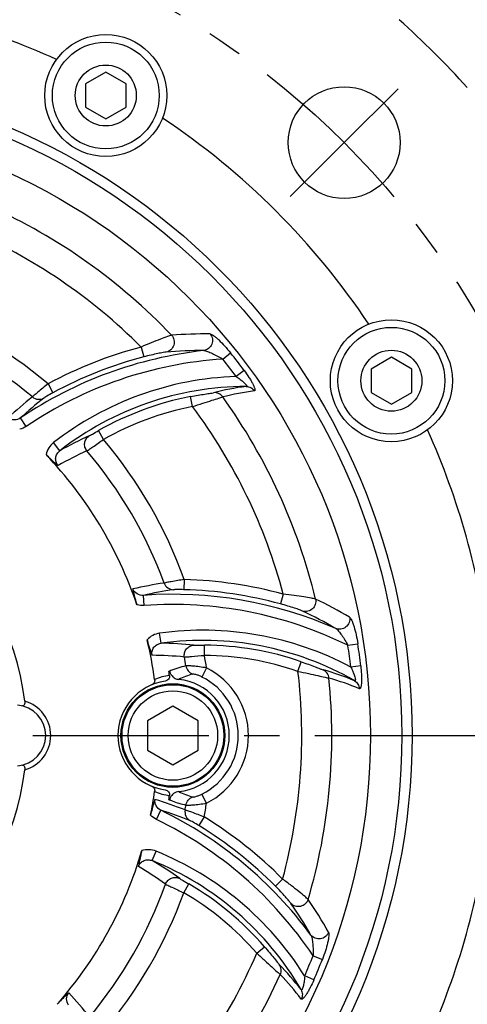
# Model space of a CAD drawing. Header units: millimetres. Extents: x 0 to 420, y 0 to 297.
# Tile 40 of 42: x 364 to 386, y 179 to 228. Entities that reach past the tile are written whole.
import ezdxf
from ezdxf.enums import TextEntityAlignment as Align

# ---------------------------------------------------------------- set-up
doc = ezdxf.new("R2010")
doc.units = ezdxf.units.MM
doc.header["$LTSCALE"] = 23.1
doc.linetypes.add('CENTER', pattern=[0.6, 0.375, -0.075, 0.075, -0.075])
doc.layers.get('0').update_dxf_attribs({"linetype": 'CONTINUOUS'})
for name, color, linetype in [('AXIS', 7, 'CONTINUOUS'), ('COMPONENTS', 7, 'CONTINUOUS'), ('DIMENSION', 7, 'CONTINUOUS')]:
    doc.layers.add(name, color=color, linetype=linetype)
doc.styles.get("Standard").update_dxf_attribs({"font": 'arial.ttf'})
doc.styles.add('TEXTSTYLE_4', font='gdt')
doc.dimstyles.new('DIMSTYLE_6', dxfattribs={"dimtxt": 3, "dimasz": 3, "dimexe": 0.18, "dimexo": 0.0625, "dimgap": 0.09, "dimtad": 1, "dimdec": 3, "dimlfac": 2, "dimdsep": 46, "dimtxsty": 'STANDARD', "dimblk": '_FILLED', "dimblk1": '_FILLED', "dimblk2": '_FILLED', "dimcen": 0.09, "dimadec": 0, "dimazin": 0, "dimtp": 0.5, "dimtm": 0.5, "dimtfac": 1, "dimtdec": 3, "dimtofl": 0, "dimtmove": 0, "dimatfit": 3, "dimldrblk": '_FILLED', "dimfxl": 1, "dimtolj": 1, "dimarcsym": 0})
doc.dimstyles.new('DIMSTYLE_8', dxfattribs={"dimtxt": 3, "dimasz": 3, "dimexe": 0.18, "dimexo": 0.0625, "dimgap": 0.09, "dimtad": 1, "dimtih": 1, "dimtoh": 1, "dimlfac": 2, "dimdsep": 46, "dimtxsty": 'STANDARD', "dimblk": '_FILLED', "dimblk1": '_FILLED', "dimblk2": '_FILLED', "dimcen": 0.09, "dimadec": 0, "dimazin": 0, "dimtol": 1, "dimtp": 0.2, "dimtm": 0.2, "dimtfac": 1, "dimtofl": 0, "dimtmove": 0, "dimatfit": 3, "dimldrblk": '_FILLED', "dimfxl": 1, "dimtolj": 1, "dimarcsym": 0})

# ---------------------------------------------------------------- blocks, each defined once
blk = doc.blocks.new('_FILLED')
at = {"color": 0, "linetype": 'BYBLOCK'}
blk.add_solid([(0, 0), (-1, 0.2), (-1, -0.2)], dxfattribs=at)
blk = doc.blocks.new('*D12')
at = {"layer": 'DIMENSION', "color": 2, "linetype": 'CONTINUOUS'}
for p, q in [((361.212, 259.345), (403.212, 259.345)), ((401.212, 259.345), (401.212, 207.72)), ((401.212, 156.095), (401.212, 207.72)), ((382.405, 156.095), (403.212, 156.095))]:
    blk.add_line(p, q, dxfattribs=at)
at = {"layer": 'DIMENSION', "color": 2, "linetype": 'CONTINUOUS', "xscale": 3, "yscale": 3, "zscale": 3}
for p, rotation in [((401.212, 259.345), 90), ((401.212, 156.095), 270)]:
    blk.add_blockref('_FILLED', p, dxfattribs=dict(at, rotation=rotation))
at = {"layer": 'DIMENSION', "color": 2, "linetype": 'CONTINUOUS', "insert": (397.462, 207.72), "char_height": 3, "width": 10.48327, "attachment_point": 2, "rotation": 90, "line_spacing_factor": 0.9}
blk.add_mtext('206.5', dxfattribs=at)
blk = doc.blocks.new('*D16')
at = {"layer": 'DIMENSION', "color": 2, "linetype": 'CONTINUOUS'}
for p, q in [((312.474, 220.955), (286.938, 220.955)), ((318.031, 216.851), (312.474, 220.955)), ((312.474, 220.955), (312.474, 220.955))]:
    blk.add_line(p, q, dxfattribs=at)
at = {"layer": 'DIMENSION', "color": 2, "linetype": 'CONTINUOUS', "xscale": 3, "yscale": 3, "zscale": 3, "rotation": 323.5529167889}
blk.add_blockref('_FILLED', (318.031, 216.851), dxfattribs=at)
at = {"layer": 'DIMENSION', "color": 2, "linetype": 'CONTINUOUS', "style": 'TEXTSTYLE_4'}
for s, p in [('`', (304.431, 221.705)), ('n', (293.938, 221.705))]:
    blk.add_text(s, height=3, dxfattribs=at).set_placement(p, align=Align.RIGHT)
at = {"layer": 'DIMENSION', "color": 2, "linetype": 'CONTINUOUS'}
for s, p in [('165', (300.931, 221.705)), ('0.2', (310.253, 221.705))]:
    blk.add_text(s, height=3, dxfattribs=at).set_placement(p, align=Align.RIGHT)

msp = doc.modelspace()

# ---------------------------------------------------------------- linework, layer by layer
at = {"layer": 'AXIS', "color": 2, "linetype": 'CENTER'}
for p, q in [((380.38065, 221.51324), (383.0323, 224.16489)), ((380.38065, 221.51324), (377.729, 218.86159)), ((351.2125, 192.34509), (390.14887, 192.34509))]:
    msp.add_line(p, q, dxfattribs=at)
msp.add_circle((351.2125, 192.34509), 41.25, dxfattribs=at)
at = {"layer": 'COMPONENTS', "color": 7, "linetype": 'CONTINUOUS'}
for p, q in [((368.66565, 224.9861), (367.66565, 224.40875)), ((369.66565, 224.40875), (368.66565, 224.9861)), ((367.66565, 224.40875), (367.66565, 223.25405)), ((369.66565, 223.25405), (369.66565, 224.40875)), ((367.66565, 223.25405), (368.66565, 222.6767)), ((368.66565, 222.6767), (369.66565, 223.25405)), ((382.69881, 210.95294), (381.69881, 210.37558)), ((383.69881, 210.37558), (382.69881, 210.95294)), ((381.69881, 210.37558), (381.69881, 209.22088)), ((383.69881, 209.22088), (383.69881, 210.37558)), ((381.69881, 209.22088), (382.69881, 208.64353)), ((382.69881, 208.64353), (383.69881, 209.22088)), ((371.9625, 193.78846), (370.7125, 193.06678)), ((373.2125, 193.06678), (371.9625, 193.78846)), ((370.7125, 193.06678), (370.7125, 191.6234)), ((373.2125, 191.6234), (373.2125, 193.06678)), ((370.7125, 191.6234), (371.9625, 190.90171)), ((371.9625, 190.90171), (373.2125, 191.6234))]:
    msp.add_line(p, q, dxfattribs=at)
at = {"layer": 'COMPONENTS', "color": 9, "linetype": 'CONTINUOUS'}
for p, q in [((370.40168, 211.45463), (370.52916, 210.97134)), ((374.41206, 210.86275), (374.79689, 211.16992)), ((375.46455, 210.3016), (375.06881, 210.00859)), ((365.82704, 209.64471), (366.06472, 209.20502)), ((372.92787, 208.52661), (372.83364, 209.01748)), ((364.75878, 207.55437), (364.47936, 207.96735)), ((368.55391, 206.91002), (368.30626, 207.34419)), ((366.40898, 206.35784), (366.10193, 206.75231)), ((372.51887, 200.01973), (372.50487, 199.5201)), ((370.54856, 198.74357), (370.51307, 199.24094)), ((377.38559, 199.29985), (377.25435, 198.81756)), ((371.37942, 196.88225), (371.31074, 197.3774)), ((373.51307, 196.28799), (373.51568, 196.78781)), ((380.56274, 196.78208), (381.0496, 196.85568)), ((378.10933, 195.50101), (378.27315, 195.97323)), ((381.19364, 195.76986), (380.70443, 195.71397)), ((373.61373, 195.66874), (373.39211, 195.22266)), ((373.61373, 189.02144), (373.39211, 189.46752)), ((371.80742, 189.17447), (371.9222, 189.12614)), ((371.15726, 188.21831), (371.37521, 188.66678)), ((373.50168, 188.33834), (373.23974, 187.91265)), ((370.94614, 186.19093), (371.13424, 186.65408)), ((372.49681, 184.60946), (372.74898, 185.04101)), ((377.35644, 185.28155), (377.00164, 184.92949)), ((376.0838, 181.62978), (376.46178, 181.95683)), ((378.84904, 181.51251), (379.30748, 181.33282)), ((378.88932, 180.32045), (378.4377, 180.51666))]:
    msp.add_line(p, q, dxfattribs=at)
at = {"layer": 'COMPONENTS', "color": 7, "linetype": 'CONTINUOUS'}
for centre, radius in [((368.66565, 223.8314), 3), ((368.66565, 223.8314), 2.625), ((368.66565, 223.8314), 1.5), ((351.2125, 192.34509), 32.5), ((351.2125, 192.34509), 32), ((380.38065, 221.51324), 2.75), ((351.2125, 192.34509), 30.45592), ((382.69881, 209.79823), 3), ((382.69881, 209.79823), 2.625), ((382.69881, 209.79823), 1.5), ((371.9625, 192.34509), 2.55), ((371.9625, 192.34509), 2.5), ((371.9625, 192.34509), 2.2)]:
    msp.add_circle(centre, radius, dxfattribs=at)
for centre, radius, start, end in [((351.2125, 192.34509), 36.5, 65.676808, 83.290203), ((351.2125, 192.34509), 47.5, 42.150955, 47.849045), ((351.2125, 192.34509), 36.5, 33.676808, 56.323192), ((351.2125, 192.34509), 36.5, 6.709797, 24.323192), ((351.2125, 192.34509), 13.57747, 7.12926, 172.870747), ((351.2125, 192.34509), 20.04408, 18.721004, 43.587664), ((351.2125, 192.34509), 20.04408, 7.899203, 13.587669), ((372.53831, 192.34509), 3.25, 102.985974, 103.765672), ((351.2125, 192.34509), 20.79347, 8.173332, 8.731814), ((371.9625, 192.34509), 2.7, 98.165903, 261.834098), ((371.9625, 192.34509), 2.77187, 275.937316, 84.062528), ((364.2125, 192.34509), 1.5, 274.411726, 85.588274), ((351.2125, 192.34509), 13.57746, 187.12926, 352.870747), ((351.2125, 192.34509), 20.04408, 348.721014, 352.100797), ((351.2125, 192.34509), 20.79347, 351.268185, 351.826669), ((372.53831, 192.34509), 3.25, 256.234327, 257.014025), ((372.23722, 189.11165), 0.43429, 164.205783, 171.186362), ((372.27039, 189.10231), 0.46876, 157.829305, 164.211122), ((351.2125, 192.34509), 36.5, 335.676808, 353.290203), ((351.2125, 192.34509), 20.04408, 318.721004, 343.587664)]:
    msp.add_arc(centre, radius, start, end, dxfattribs=at)
at = {"layer": 'COMPONENTS', "color": 9, "linetype": 'CONTINUOUS'}
for centre, radius, start, end in [((351.2125, 192.34509), 28.55856, 43.59561, 65.676457), ((351.2125, 192.34509), 27.08135, 44.880872, 66.692166), ((351.2125, 192.34509), 22.64645, 49.809236, 70.026685), ((351.2125, 192.34509), 21.66164, 50.261021, 70.264107), ((373.59343, 190.08887), 22.01477, 89.479519, 94.423918), ((375.69395, 191.39198), 20.01275, 96.356654, 124.081581), ((375.69395, 191.39198), 20.74894, 104.777294, 118.39441), ((373.39924, 190.02626), 21.25558, 89.787149, 94.750536), ((375.69395, 191.39198), 19.51292, 93.764004, 124.081555), ((375.69395, 191.39198), 20.24911, 104.777293, 118.39441), ((351.2125, 192.34509), 29.68371, 36.517097, 38.593427), ((351.2125, 192.34509), 30.17612, 36.516692, 38.596528), ((375.61478, 194.53114), 15.48708, 92.020852, 127.895278), ((375.61478, 194.53114), 14.98725, 90.204313, 127.896917), ((377.44845, 195.34166), 14.30169, 97.582332, 104.138061), ((377.75124, 195.66805), 13.74459, 97.448363, 104.063781), ((377.89949, 192.83231), 20.64704, 128.449706, 132.803481), ((377.97575, 193.35864), 19.88887, 128.391711, 132.733611), ((375.61478, 194.53114), 14.75089, 100.867623, 119.700275), ((351.2125, 192.34509), 28.55856, 13.59561, 35.676457), ((375.61478, 194.53114), 14.25106, 100.867622, 119.700275), ((351.2125, 192.34509), 27.08135, 14.880872, 36.692166), ((374.10704, 192.92394), 15.48321, 113.815951, 119.814137), ((351.2125, 192.34509), 22.64645, 19.809236, 40.026685), ((373.88959, 192.47214), 15.17424, 113.899816, 119.91043), ((351.2125, 192.34509), 21.66164, 20.261021, 40.264107), ((374.57181, 179.39713), 20.67376, 98.450148, 102.798326), ((371.9375, 179.27894), 20.74894, 74.777294, 88.39441), ((374.89693, 179.84123), 19.88887, 98.391711, 102.733611), ((371.9375, 179.27894), 20.01275, 66.35666, 94.081581), ((371.9375, 179.27894), 20.24911, 74.777293, 88.39441), ((371.9375, 179.27894), 19.51292, 63.764388, 94.081555), ((369.46654, 179.20009), 22.01543, 59.479629, 64.423871), ((369.26744, 179.24372), 21.2554, 59.787126, 64.750549), ((373.43852, 182.03712), 15.48708, 62.020574, 97.895278), ((373.43852, 182.03712), 14.98725, 60.204313, 97.896917), ((371.32917, 181.39912), 15.48321, 83.815951, 89.814136), ((373.43852, 182.03712), 14.75089, 70.867623, 89.700275), ((351.2125, 192.34509), 29.68371, 6.517019, 8.593567), ((351.2125, 192.34509), 30.17612, 6.516692, 8.596528), ((370.91496, 181.11657), 15.17424, 83.899816, 89.91043), ((351.2125, 192.34509), 21.66164, 9.085483, 10.264107), ((351.2125, 192.34509), 22.64645, 8.43934, 10.026685), ((373.43852, 182.03712), 14.25106, 70.867622, 89.700275), ((372.20131, 192.41443), 2.91532, 98.016219, 112.91072), ((373.92622, 191.80749), 3.69685, 105.537031, 116.976683), ((371.9625, 192.34509), 3.21313, 296.41877, 63.58123), ((371.9625, 192.34509), 3.71123, 296.418852, 63.581152), ((351.2125, 192.34509), 27.08135, 344.880872, 6.692166), ((375.43178, 181.82222), 14.30168, 67.582331, 74.138061), ((351.2125, 192.34509), 28.55856, 343.59561, 5.676457), ((375.8572, 181.95348), 13.74459, 67.448363, 74.063781), ((364.2125, 192.34509), 1.75, 285.659945, 74.34008), ((372.20118, 192.27526), 2.91481, 247.087988, 261.985094), ((373.92623, 192.88272), 3.69689, 243.023373, 254.462902), ((364.96826, 169.45214), 20.67379, 68.450148, 72.798319), ((351.2125, 192.34509), 21.66164, 350.261021, 350.914517), ((351.2125, 192.34509), 22.64645, 349.809236, 351.56066), ((362.62781, 170.66697), 20.01275, 36.356604, 64.081581), ((365.47189, 169.67421), 19.88887, 68.391711, 72.733611), ((362.62781, 170.66697), 19.51292, 33.763918, 64.081555), ((362.62781, 170.66697), 20.74894, 44.777294, 58.39441), ((362.62781, 170.66697), 20.24911, 44.777293, 58.39441), ((365.30681, 172.30512), 15.48708, 32.021313, 67.895278), ((363.16106, 172.80726), 15.48321, 53.815951, 59.814136), ((365.30681, 172.30512), 14.98725, 30.204313, 67.896917), ((362.66107, 172.76967), 15.17424, 53.899816, 59.91043), ((365.30681, 172.30512), 14.75089, 40.867623, 59.700275), ((351.2125, 192.34509), 21.66164, 320.261021, 340.264107), ((351.2125, 192.34509), 22.64645, 319.809236, 340.026685), ((365.30681, 172.30512), 14.25106, 40.867622, 59.700275), ((360.29639, 171.97054), 21.25715, 29.787347, 34.750414), ((360.45376, 171.83759), 22.00913, 29.478597, 34.424323), ((351.2125, 192.34509), 27.08135, 314.880872, 336.692166), ((351.2125, 192.34509), 29.68371, 336.517228, 338.593404), ((351.2125, 192.34509), 30.17612, 336.516692, 338.596528), ((366.92558, 171.12237), 14.30169, 37.582332, 44.13806), ((351.2125, 192.34509), 28.55856, 313.59561, 335.676457), ((367.35963, 171.02334), 13.74459, 37.448363, 44.063781), ((351.67886, 165.64133), 20.6738, 38.450148, 42.798318)]:
    msp.add_arc(centre, radius, start, end, dxfattribs=at)
for points, knots in [([(371.89531, 212.03804), (371.82865, 212.02014), (371.646, 211.9552), (371.3127, 211.83337), (370.88013, 211.66049), (370.56617, 211.527), (370.40168, 211.45463)], [0, 0, 0, 0, 0.1290844, 0.36200954, 0.66392412, 1, 1, 1, 1]), ([(371.89524, 212.03798), (371.95354, 211.9737), (372.03738, 211.81087), (372.02573, 211.53975), (371.88346, 211.30992), (371.72233, 211.22641), (371.6389, 211.20882)], [0, 0, 0, 0, 0.25129322, 0.50329721, 0.7531041, 1, 1, 1, 1]), ([(373.79345, 212.10266), (373.85001, 212.03446), (373.92725, 211.86357), (373.89843, 211.58732), (373.73619, 211.36322), (373.56466, 211.29183), (373.47826, 211.28168)], [0, 0, 0, 0, 0.25119267, 0.50342514, 0.75334288, 1, 1, 1, 1]), ([(373.79341, 212.10272), (373.81792, 212.10251), (373.87834, 212.07483), (373.97323, 212.01346), (374.09072, 211.91971), (374.27508, 211.75437), (374.51711, 211.50533), (374.70354, 211.28695), (374.79689, 211.16992)], [0, 0, 0, 0, 0.05318095, 0.13776049, 0.24793467, 0.37753395, 0.67530399, 1, 1, 1, 1]), ([(371.6389, 211.20882), (371.5878, 211.20458), (371.44878, 211.17965), (371.19925, 211.13226), (370.87987, 211.06053), (370.64938, 211.00305), (370.52916, 210.97134)], [0, 0, 0, 0, 0.13548937, 0.37238418, 0.67149985, 1, 1, 1, 1]), ([(373.47828, 211.2817), (373.50521, 211.28314), (373.56822, 211.27028), (373.71042, 211.22613), (373.91096, 211.13968), (374.16057, 211.01276), (374.32825, 210.91503), (374.41205, 210.86275)], [0, 0, 0, 0, 0.07855326, 0.18399587, 0.43519162, 0.71226519, 1, 1, 1, 1]), ([(375.46455, 210.3016), (375.54669, 210.19073), (375.66259, 210.02394), (375.80007, 209.80071), (375.88476, 209.6481), (375.94128, 209.53044), (375.9733, 209.44784), (375.98859, 209.39829), (375.99636, 209.35781), (375.99696, 209.32701), (375.98871, 209.30379), (375.97557, 209.29745), (375.96949, 209.29666)], [0, 0, 0, 0, 0.35610538, 0.52362468, 0.67639147, 0.80638572, 0.86009725, 0.9048566, 0.94011087, 0.96598915, 0.98417818, 1, 1, 1, 1]), ([(375.06881, 210.00859), (375.10271, 209.98571), (375.16967, 209.93929), (375.26734, 209.86754), (375.36029, 209.79454), (375.4458, 209.72176), (375.51763, 209.65252), (375.56574, 209.5977), (375.58638, 209.55932), (375.59206, 209.53694), (375.58019, 209.52041), (375.56789, 209.51873), (375.56144, 209.51829)], [0, 0, 0, 0, 0.16410702, 0.32692031, 0.48621994, 0.63847825, 0.77681193, 0.88782821, 0.92685709, 0.95366191, 0.97404585, 1, 1, 1, 1]), ([(365.82704, 209.64471), (365.65773, 209.50907), (365.43064, 209.32383), (365.17783, 209.10657), (365.08955, 209.03042), (365.0606, 209.00213)], [0, 0, 0, 0, 0.65063952, 0.87859557, 1, 1, 1, 1]), ([(375.5614, 209.51829), (375.64087, 209.51817), (375.80291, 209.47703), (375.92521, 209.36346), (375.96949, 209.29666)], [0, 0, 0, 0, 0.4978642, 1, 1, 1, 1]), ([(365.0606, 209.00213), (365.13658, 208.93812), (365.33091, 208.854), (365.53846, 208.89862), (365.62408, 208.94721)], [0, 0, 0, 0, 0.50228165, 1, 1, 1, 1]), ([(366.06472, 209.20502), (365.96763, 209.15253), (365.83673, 209.08004), (365.69158, 208.99143), (365.64035, 208.9601), (365.62408, 208.94721)], [0, 0, 0, 0, 0.64834186, 0.87807729, 1, 1, 1, 1]), ([(372.83364, 209.01748), (372.95635, 209.04103), (373.19151, 209.08417), (373.51667, 209.13726), (373.76751, 209.17831), (373.9067, 209.19794), (373.95513, 209.21014)], [0, 0, 0, 0, 0.32940413, 0.63029123, 0.86832367, 1, 1, 1, 1]), ([(372.92787, 208.52661), (373.09517, 208.58358), (373.41267, 208.68894), (373.84663, 208.82436), (374.17354, 208.92565), (374.35091, 208.97766), (374.41128, 209.00065)], [0, 0, 0, 0, 0.34044218, 0.64439127, 0.87556909, 1, 1, 1, 1]), ([(374.41128, 209.00065), (374.36131, 209.07201), (374.22184, 209.19022), (374.04099, 209.21942), (373.95513, 209.21014)], [0, 0, 0, 0, 0.50218271, 1, 1, 1, 1]), ([(364.47936, 207.96735), (364.39126, 207.90719), (364.1731, 207.83684), (363.95372, 207.91376), (363.87009, 207.98084)], [0, 0, 0, 0, 0.49878524, 1, 1, 1, 1]), ([(367.85492, 207.08871), (367.87476, 207.09746), (367.92831, 207.1281), (368.0788, 207.21295), (368.20955, 207.28903), (368.30626, 207.34419)], [0, 0, 0, 0, 0.12542749, 0.35604249, 1, 1, 1, 1]), ([(367.74195, 206.34529), (367.69667, 206.39975), (367.62852, 206.52942), (367.61522, 206.74696), (367.69195, 206.95003), (367.79571, 207.05173), (367.85491, 207.08871)], [0, 0, 0, 0, 0.25153371, 0.50259074, 0.75208484, 1, 1, 1, 1]), ([(367.74192, 206.34527), (367.77583, 206.36636), (367.86986, 206.43229), (368.14051, 206.62046), (368.37744, 206.78733), (368.55391, 206.91002)], [0, 0, 0, 0, 0.12112312, 0.34811028, 1, 1, 1, 1]), ([(366.10227, 206.75257), (366.00942, 206.68029), (365.84735, 206.50246), (365.75584, 206.27971), (365.73083, 206.16475)], [0, 0, 0, 0, 0.50003456, 1, 1, 1, 1]), ([(366.32304, 205.62525), (366.27725, 205.6767), (366.2075, 205.80133), (366.19195, 206.01282), (366.26174, 206.21145), (366.35506, 206.31625), (366.40898, 206.35785)], [0, 0, 0, 0, 0.25135094, 0.50205929, 0.75151229, 1, 1, 1, 1]), ([(372.51887, 200.01973), (372.30443, 199.98692), (372.01514, 199.94004), (371.68757, 199.87829), (371.57304, 199.85648), (371.53382, 199.84646)], [0, 0, 0, 0, 0.65063952, 0.87859557, 1, 1, 1, 1]), ([(371.53382, 199.84646), (371.56763, 199.75304), (371.69385, 199.58302), (371.89591, 199.51789), (371.99436, 199.51715)], [0, 0, 0, 0, 0.50228165, 1, 1, 1, 1]), ([(370.51307, 199.24094), (370.40667, 199.23288), (370.18251, 199.28106), (370.031, 199.45744), (369.99213, 199.55737)], [0, 0, 0, 0, 0.49878489, 1, 1, 1, 1]), ([(372.50487, 199.5201), (372.39454, 199.5232), (372.24493, 199.52586), (372.07492, 199.52171), (372.01489, 199.52019), (371.99436, 199.51715)], [0, 0, 0, 0, 0.64834186, 0.87807729, 1, 1, 1, 1]), ([(378.97082, 199.05828), (378.90413, 199.07611), (378.71348, 199.11119), (378.36393, 199.17234), (377.90287, 199.2389), (377.56423, 199.28027), (377.38559, 199.29985)], [0, 0, 0, 0, 0.1290844, 0.36200954, 0.66392412, 1, 1, 1, 1]), ([(378.33415, 198.46835), (378.28777, 198.49023), (378.15492, 198.53816), (377.91512, 198.62188), (377.60266, 198.71945), (377.37432, 198.78492), (377.25435, 198.81756)], [0, 0, 0, 0, 0.13548937, 0.37238418, 0.67149985, 1, 1, 1, 1]), ([(378.97073, 199.05826), (378.98907, 198.97344), (378.98026, 198.79051), (378.83461, 198.56154), (378.59649, 198.43364), (378.41519, 198.44188), (378.33415, 198.46836)], [0, 0, 0, 0, 0.25129322, 0.50329721, 0.7531041, 1, 1, 1, 1]), ([(380.64696, 198.16517), (380.66184, 198.07783), (380.64329, 197.89122), (380.48021, 197.66638), (380.22765, 197.55342), (380.04341, 197.57737), (379.96351, 197.61178)], [0, 0, 0, 0, 0.25119267, 0.50342514, 0.75334288, 1, 1, 1, 1]), ([(380.64696, 198.16525), (380.66808, 198.1528), (380.70656, 198.09863), (380.75805, 197.99804), (380.81293, 197.8581), (380.88992, 197.62274), (380.975, 197.28604), (381.02727, 197.0037), (381.0496, 196.85568)], [0, 0, 0, 0, 0.05318057, 0.13775943, 0.24793326, 0.37753252, 0.67530306, 1, 1, 1, 1]), ([(371.31116, 197.37744), (371.19461, 197.36128), (370.96534, 197.28831), (370.77472, 197.14116), (370.69558, 197.0541)], [0, 0, 0, 0, 0.50003459, 1, 1, 1, 1]), ([(379.96354, 197.61178), (379.98758, 197.59957), (380.03571, 197.55693), (380.13679, 197.44759), (380.26724, 197.27245), (380.41995, 197.03773), (380.5163, 196.86925), (380.56273, 196.78207)], [0, 0, 0, 0, 0.07855324, 0.18399582, 0.43519155, 0.71226514, 1, 1, 1, 1]), ([(370.93869, 196.29077), (370.92476, 196.35823), (370.92667, 196.50103), (371.01895, 196.69197), (371.17871, 196.82909), (371.31193, 196.87319), (371.37942, 196.88225)], [0, 0, 0, 0, 0.25135106, 0.50205945, 0.75151238, 1, 1, 1, 1]), ([(372.52753, 196.20489), (372.51554, 196.2747), (372.52136, 196.42107), (372.61861, 196.61611), (372.78659, 196.75361), (372.9273, 196.78981), (372.99706, 196.79223)], [0, 0, 0, 0, 0.25153371, 0.50259074, 0.75208484, 1, 1, 1, 1]), ([(372.99706, 196.79223), (373.01862, 196.78989), (373.08032, 196.78965), (373.25307, 196.78788), (373.40435, 196.7884), (373.51568, 196.78781)], [0, 0, 0, 0, 0.12542749, 0.35604249, 1, 1, 1, 1]), ([(372.52749, 196.20489), (372.5674, 196.2062), (372.6818, 196.21628), (373.01027, 196.24391), (373.2989, 196.26996), (373.51307, 196.28799)], [0, 0, 0, 0, 0.12112312, 0.34811028, 1, 1, 1, 1]), ([(372.60237, 195.76563), (372.4673, 195.73741), (372.26563, 195.68617), (372.00183, 195.59722), (371.87251, 195.54283), (371.80742, 195.51571)], [0, 0, 0, 0, 0.49598503, 0.74654333, 1, 1, 1, 1]), ([(373.61373, 195.66874), (373.49906, 195.69052), (373.28122, 195.72585), (372.98466, 195.75781), (372.7776, 195.77053), (372.65887, 195.77036), (372.61761, 195.76847), (372.60237, 195.76563)], [0, 0, 0, 0, 0.34395119, 0.64977394, 0.87886465, 0.9543402, 1, 1, 1, 1]), ([(372.60237, 195.76563), (372.6167, 195.67686), (372.69452, 195.50431), (372.85132, 195.39775), (372.93597, 195.36925)], [0, 0, 0, 0, 0.50166431, 1, 1, 1, 1]), ([(378.27315, 195.97323), (378.3912, 195.93228), (378.61642, 195.85206), (378.92456, 195.73545), (379.16232, 195.64558), (379.29268, 195.59299), (379.34073, 195.57934)], [0, 0, 0, 0, 0.32940413, 0.63029123, 0.86832367, 1, 1, 1, 1]), ([(380.70442, 195.71397), (380.72234, 195.67721), (380.75712, 195.60353), (380.80582, 195.49256), (380.84983, 195.38286), (380.88749, 195.27707), (380.91508, 195.1812), (380.92934, 195.10967), (380.92802, 195.06611), (380.92174, 195.04389), (380.9032, 195.03551), (380.89171, 195.0402), (380.8859, 195.04305)], [0, 0, 0, 0, 0.16410703, 0.32692035, 0.48622, 0.63847832, 0.77681199, 0.88782825, 0.92685711, 0.95366191, 0.97404584, 1, 1, 1, 1]), ([(381.19364, 195.76986), (381.20935, 195.63277), (381.22632, 195.43037), (381.23377, 195.16832), (381.23081, 194.99381), (381.22092, 194.86365), (381.20736, 194.77611), (381.19583, 194.72555), (381.18232, 194.68661), (381.16744, 194.65964), (381.14868, 194.64365), (381.13413, 194.64472), (381.12847, 194.64708)], [0, 0, 0, 0, 0.35610538, 0.52362468, 0.67639147, 0.80638572, 0.86009725, 0.9048566, 0.94011087, 0.96598915, 0.98417818, 1, 1, 1, 1]), ([(373.39211, 195.22266), (373.34119, 195.24796), (373.24376, 195.29133), (373.10836, 195.34025), (373.00878, 195.36286), (372.95329, 195.37409), (372.93597, 195.36925)], [0, 0, 0, 0, 0.35365757, 0.66433045, 0.88817975, 1, 1, 1, 1]), ([(378.10933, 195.50101), (378.2827, 195.4667), (378.61034, 195.39919), (379.05387, 195.29949), (379.38762, 195.22375), (379.56724, 195.18011), (379.63101, 195.16984)], [0, 0, 0, 0, 0.34044218, 0.64439127, 0.87556909, 1, 1, 1, 1]), ([(379.63101, 195.16984), (379.62341, 195.25662), (379.56174, 195.42873), (379.41972, 195.54445), (379.34073, 195.57934)], [0, 0, 0, 0, 0.50218271, 1, 1, 1, 1]), ([(380.88588, 195.04306), (380.95463, 195.00323), (381.07439, 194.88657), (381.12353, 194.72707), (381.12847, 194.64708)], [0, 0, 0, 0, 0.49786411, 1, 1, 1, 1]), ([(372.93597, 189.32093), (372.95329, 189.31608), (373.00878, 189.32731), (373.10836, 189.34993), (373.24376, 189.39885), (373.34119, 189.44222), (373.39211, 189.46752)], [0, 0, 0, 0, 0.11181844, 0.33567004, 0.6463422, 1, 1, 1, 1]), ([(371.37521, 188.66678), (371.27903, 188.713), (371.10899, 188.86681), (371.06598, 189.09531), (371.08227, 189.2013)], [0, 0, 0, 0, 0.49878475, 1, 1, 1, 1]), ([(371.9222, 189.12614), (372.03213, 189.08061), (372.25775, 189.00731), (372.48717, 188.94862), (372.60237, 188.92454)], [0, 0, 0, 0, 0.50273551, 1, 1, 1, 1]), ([(372.60237, 188.92454), (372.61761, 188.92171), (372.65887, 188.91982), (372.7776, 188.91965), (372.98466, 188.93237), (373.28122, 188.96432), (373.49906, 188.99966), (373.61373, 189.02144)], [0, 0, 0, 0, 0.04565879, 0.12113374, 0.35022605, 0.6560486, 1, 1, 1, 1]), ([(372.60242, 188.92454), (372.61674, 189.01331), (372.69454, 189.18585), (372.85132, 189.29242), (372.93598, 189.32092)], [0, 0, 0, 0, 0.50166502, 1, 1, 1, 1]), ([(372.56197, 188.68081), (372.54453, 188.583), (372.56884, 188.37264), (372.71126, 188.21521), (372.79615, 188.16535)], [0, 0, 0, 0, 0.50228165, 1, 1, 1, 1]), ([(373.50168, 188.33834), (373.29956, 188.41714), (373.02559, 188.52119), (372.71103, 188.6315), (372.60094, 188.66987), (372.56197, 188.68081)], [0, 0, 0, 0, 0.65063952, 0.87859557, 1, 1, 1, 1]), ([(373.23974, 187.91265), (373.14574, 187.97049), (373.0175, 188.04761), (372.8682, 188.12901), (372.81545, 188.15771), (372.79615, 188.16535)], [0, 0, 0, 0, 0.64834186, 0.87807729, 1, 1, 1, 1]), ([(371.13463, 186.65391), (371.02561, 186.69818), (370.79057, 186.74962), (370.55191, 186.7175), (370.43984, 186.68167)], [0, 0, 0, 0, 0.50003456, 1, 1, 1, 1]), ([(370.26873, 185.89905), (370.29039, 185.96444), (370.36345, 186.08715), (370.53883, 186.20637), (370.74574, 186.24525), (370.88316, 186.21683), (370.94614, 186.19093)], [0, 0, 0, 0, 0.25135095, 0.50205929, 0.75151228, 1, 1, 1, 1]), ([(371.60176, 185.03026), (371.62628, 185.09671), (371.7045, 185.22056), (371.88625, 185.34085), (372.10047, 185.37594), (372.24043, 185.33693), (372.30206, 185.30414)], [0, 0, 0, 0, 0.25153371, 0.50259074, 0.75208484, 1, 1, 1, 1]), ([(372.30206, 185.30414), (372.31955, 185.29133), (372.37287, 185.26028), (372.52159, 185.17238), (372.65286, 185.09718), (372.74898, 185.04101)], [0, 0, 0, 0, 0.12542749, 0.35604249, 1, 1, 1, 1]), ([(378.6085, 184.27972), (378.55967, 184.32851), (378.4121, 184.45421), (378.13995, 184.68194), (377.77394, 184.97012), (377.50136, 185.17527), (377.35644, 185.28155)], [0, 0, 0, 0, 0.1290844, 0.36200954, 0.66392412, 1, 1, 1, 1]), ([(371.60172, 185.03028), (371.63694, 185.01146), (371.74106, 184.96299), (372.03933, 184.82269), (372.30232, 184.70093), (372.49681, 184.60946)], [0, 0, 0, 0, 0.12112312, 0.34811028, 1, 1, 1, 1]), ([(377.76217, 184.08717), (377.73294, 184.12931), (377.64185, 184.23723), (377.47604, 184.42964), (377.25423, 184.67036), (377.08921, 184.84123), (377.00164, 184.92949)], [0, 0, 0, 0, 0.13548937, 0.37238418, 0.67149985, 1, 1, 1, 1]), ([(378.60842, 184.27975), (378.58189, 184.19712), (378.4828, 184.0431), (378.24218, 183.91764), (377.972, 183.92593), (377.81912, 184.02372), (377.76217, 184.08717)], [0, 0, 0, 0, 0.25129322, 0.50329721, 0.7531041, 1, 1, 1, 1]), ([(379.61353, 182.66819), (379.58275, 182.58511), (379.47338, 182.43278), (379.21972, 182.31961), (378.94453, 182.34806), (378.79694, 182.46092), (378.74495, 182.53067)], [0, 0, 0, 0, 0.25119267, 0.50342514, 0.75334288, 1, 1, 1, 1]), ([(379.61357, 182.66824), (379.62564, 182.6469), (379.63188, 182.58074), (379.62617, 182.46787), (379.60372, 182.31925), (379.55271, 182.07693), (379.45806, 181.74281), (379.36215, 181.47217), (379.30748, 181.33282)], [0, 0, 0, 0, 0.05318391, 0.13776889, 0.24794567, 0.37754479, 0.67531051, 1, 1, 1, 1]), ([(378.74497, 182.53066), (378.75969, 182.50806), (378.78005, 182.44706), (378.81292, 182.30184), (378.83832, 182.08494), (378.85321, 181.80531), (378.85241, 181.61123), (378.84904, 181.51252)], [0, 0, 0, 0, 0.0785532, 0.18399571, 0.43519136, 0.71226492, 1, 1, 1, 1]), ([(376.46178, 181.95683), (376.54354, 181.86234), (376.69848, 181.68025), (376.90703, 181.42519), (377.068, 181.22849), (377.1546, 181.11776), (377.18938, 181.08192)], [0, 0, 0, 0, 0.32940413, 0.63029123, 0.86832367, 1, 1, 1, 1]), ([(376.0838, 181.62978), (376.21678, 181.51339), (376.46677, 181.2911), (376.80103, 180.98299), (377.0522, 180.75052), (377.18594, 180.62292), (377.23603, 180.58214)], [0, 0, 0, 0, 0.34044218, 0.64439127, 0.87556909, 1, 1, 1, 1]), ([(377.23603, 180.58214), (377.27284, 180.66109), (377.30548, 180.84098), (377.24035, 181.0122), (377.18938, 181.08192)], [0, 0, 0, 0, 0.50218271, 1, 1, 1, 1]), ([(378.4377, 180.51667), (378.43483, 180.47587), (378.42811, 180.39467), (378.4148, 180.27421), (378.39806, 180.15721), (378.37778, 180.04677), (378.35374, 179.94995), (378.33032, 179.88087), (378.3074, 179.8438), (378.29086, 179.8277), (378.27061, 179.82971), (378.26301, 179.83952), (378.2594, 179.84489)], [0, 0, 0, 0, 0.164107, 0.32692028, 0.48621989, 0.63847819, 0.77681186, 0.88782816, 0.92685707, 0.95366191, 0.97404586, 1, 1, 1, 1]), ([(378.88932, 180.32045), (378.83437, 180.19388), (378.74788, 180.01011), (378.6233, 179.77944), (378.53348, 179.62979), (378.45984, 179.52201), (378.40432, 179.45298), (378.36905, 179.41496), (378.33788, 179.38799), (378.31151, 179.37208), (378.28728, 179.36761), (378.27521, 179.37582), (378.27149, 179.38069)], [0, 0, 0, 0, 0.35610538, 0.52362468, 0.67639147, 0.80638572, 0.86009725, 0.9048566, 0.94011087, 0.96598915, 0.98417818, 1, 1, 1, 1]), ([(378.25937, 179.84493), (378.29901, 179.77605), (378.3444, 179.61514), (378.3072, 179.45244), (378.27149, 179.38069)], [0, 0, 0, 0, 0.4978643, 1, 1, 1, 1]), ([(366.83476, 179.07823), (366.77458, 179.16634), (366.70423, 179.38456), (366.78123, 179.60396), (366.84833, 179.6876)], [0, 0, 0, 0, 0.49878488, 1, 1, 1, 1])]:
    msp.add_open_spline(points, degree=3, knots=knots, dxfattribs=at)
for points in [[(364.75911, 207.55387), (364.66131, 207.48769), (364.55059, 207.43735), (364.43611, 207.40834)], [(370.5486, 198.74297), (370.43081, 198.73456), (370.30975, 198.74632), (370.19611, 198.77844)], [(371.157, 188.21777), (371.05078, 188.26938), (370.95182, 188.3401), (370.86946, 188.42474)]]:
    msp.add_open_spline(points, degree=3, dxfattribs=at)
at = {"layer": 'COMPONENTS', "color": 7, "linetype": 'CONTINUOUS'}
for points, knots in [([(365.73079, 206.1648), (365.78328, 206.10966), (365.97145, 205.91987), (366.17392, 205.74472), (366.32303, 205.62526)], [0, 0, 0, 0, 0.2849286, 1, 1, 1, 1]), ([(369.99216, 199.55727), (370.00315, 199.50095), (370.05651, 199.23789), (370.12832, 198.97843), (370.19607, 198.77855)], [0, 0, 0, 0, 0.21376836, 1, 1, 1, 1]), ([(370.69556, 197.05416), (370.71345, 196.98016), (370.78151, 196.72172), (370.86929, 196.4688), (370.93868, 196.29079)], [0, 0, 0, 0, 0.28492872, 1, 1, 1, 1]), ([(371.79476, 195.30126), (371.79933, 195.26948), (371.79576, 195.20276), (371.75196, 195.11226), (371.67613, 195.04482), (371.61171, 195.02241), (371.579, 195.01771)], [0, 0, 0, 0, 0.24496279, 0.49463037, 0.74783396, 1, 1, 1, 1]), ([(371.91915, 195.27469), (371.96012, 195.22658), (372.06185, 195.1456), (372.18632, 195.10863), (372.24923, 195.10209)], [0, 0, 0, 0, 0.49979651, 1, 1, 1, 1]), ([(371.06639, 195.09976), (371.07385, 195.04602), (371.05137, 194.93027), (370.96247, 194.85365), (370.91245, 194.83253)], [0, 0, 0, 0, 0.4998021, 1, 1, 1, 1]), ([(364.6843, 194.03549), (364.68856, 194.00155), (364.6911, 193.93805), (364.67221, 193.85509), (364.62488, 193.8008), (364.58319, 193.79867), (364.5663, 193.80277)], [0, 0, 0, 0, 0.33888839, 0.62424161, 0.82789519, 1, 1, 1, 1]), ([(364.5663, 190.88741), (364.58317, 190.89151), (364.62484, 190.88938), (364.67217, 190.83515), (364.69107, 190.75225), (364.68857, 190.6888), (364.68432, 190.65488)], [0, 0, 0, 0, 0.17214555, 0.37581361, 0.66111914, 1, 1, 1, 1]), ([(370.91244, 189.85764), (370.96247, 189.83653), (371.05137, 189.75991), (371.07385, 189.64416), (371.06639, 189.59041)], [0, 0, 0, 0, 0.50019801, 1, 1, 1, 1]), ([(371.57899, 189.67246), (371.61202, 189.66772), (371.67699, 189.64499), (371.7527, 189.57693), (371.79586, 189.48654), (371.79929, 189.42043), (371.79476, 189.38892)], [0, 0, 0, 0, 0.25456565, 0.50968913, 0.75712164, 1, 1, 1, 1]), ([(372.24922, 189.58809), (372.16049, 189.57886), (371.9844, 189.5118), (371.86991, 189.36183), (371.83629, 189.27921)], [0, 0, 0, 0, 0.50002686, 1, 1, 1, 1]), ([(371.08225, 189.20119), (371.06362, 189.14692), (370.9783, 188.89243), (370.91075, 188.63182), (370.86948, 188.42484)], [0, 0, 0, 0, 0.21376827, 1, 1, 1, 1]), ([(370.43987, 186.68173), (370.41836, 186.60871), (370.34808, 186.35085), (370.29763, 186.08793), (370.26873, 185.89907)], [0, 0, 0, 0, 0.28492861, 1, 1, 1, 1]), ([(366.84826, 179.68752), (366.80499, 179.64984), (366.60385, 179.4721), (366.41505, 179.28017), (366.27582, 179.12156)], [0, 0, 0, 0, 0.21376845, 1, 1, 1, 1])]:
    msp.add_open_spline(points, degree=3, knots=knots, dxfattribs=at)
for points in [[(371.80805, 195.51198), (371.81338, 195.47743), (371.82312, 195.44336), (371.83629, 195.41097)], [(371.83629, 195.41097), (371.85633, 195.36173), (371.88468, 195.31517), (371.91915, 195.27469)]]:
    msp.add_open_spline(points, degree=3, dxfattribs=at)

# ---------------------------------------------------------------- dimensions: what is measured, and where the dimension line sits
at = {"layer": 'DIMENSION', "color": 2, "linetype": 'CONTINUOUS'}
dim = msp.add_linear_dim(base=(401.2125, 259.34509), p1=(382.40475, 156.09509), p2=(361.2125, 259.34509), angle=90, dimstyle='DIMSTYLE_6', dxfattribs=at)
dim.commit()
dim.dimension.update_dxf_attribs({"geometry": '*D12', "text_midpoint": (401.31114, 203.03408), "dimtype": 160})
dim = msp.add_diameter_dim_2p(p1=(318.03076, 216.85089), p2=(384.39424, 167.83928), dimstyle='DIMSTYLE_8', dxfattribs=at)
dim.commit()
dim.dimension.update_dxf_attribs({"geometry": '*D16', "text_midpoint": (295.18475, 223.20471), "dimtype": 163})

doc.saveas('drawing.dxf')
